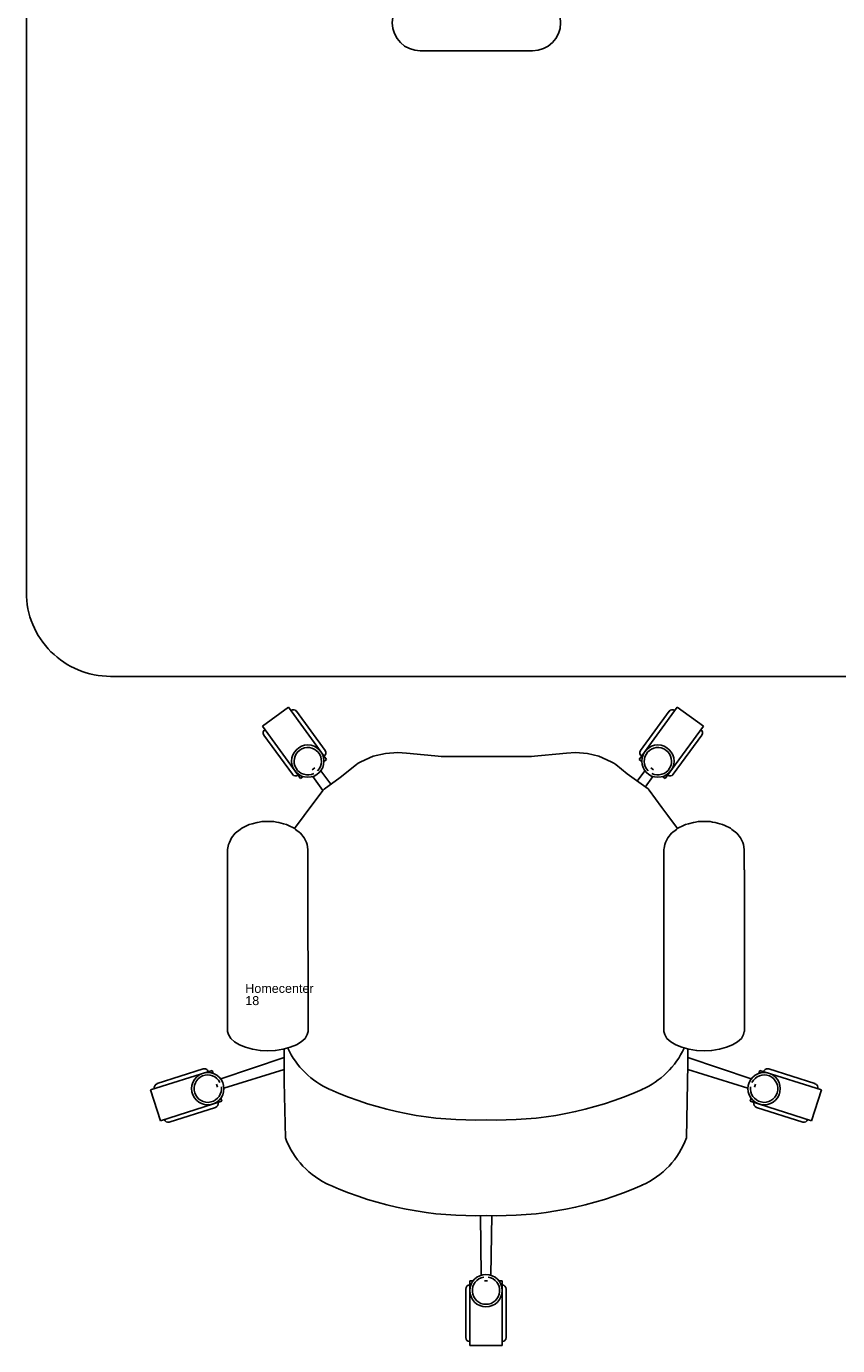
# Model space of a CAD drawing. Header units: inches. Extents: x 38 to 872, y -154 to 346.
# Tile 1 of 99: x 260 to 332, y -153 to -36. Entities that reach past the tile are written whole.
import ezdxf

# ---------------------------------------------------------------- set-up
doc = ezdxf.new("R2010")
doc.units = ezdxf.units.IN
doc.header["$MEASUREMENT"] = 0
doc.styles.get("Standard").update_dxf_attribs({"font": 'arial.ttf'})

# ---------------------------------------------------------------- blocks, each defined once
blk = doc.blocks.new('Mesa')
blk.add_lwpolyline([(145.59, 115.78), (7.5, 115.78, 0.414214), (0, 108.28), (0, 7.5, 0.414214), (7.5, 0), (145.59, 0, 0.414214), (153.09, 7.5), (153.09, 108.28, 0.414214)], format="xyb", close=True)
blk.add_lwpolyline([(35.11, 55.72), (45.11, 55.72)])
for centre, start, end in [((35.11, 58.22), 90, 270), ((45.11, 58.22), 270, 90)]:
    blk.add_arc(centre, 2.5, start, end)
for tag, p, flags in [('ID', (4.63, 109.47), 1), ('PC_DISPONIBLES', (4.67, 106.31), 3), ('PC_ACTUALES', (4.64, 104.71), 1)]:
    blk.add_attdef(tag, p, '', height=1, dxfattribs=dict(flags=flags))
blk.add_attdef('POSICION', (4.6, 107.93), '', height=1)
blk = doc.blocks.new('Silla')
for p, q in [((-4.43, 35.98), (-4.43, 40.3)), ((-4.07, 41.02), (-1.19, 41.02)), ((-4.07, 41.02), (-4.07, 35.26)), ((-1.19, 41.02), (-1.19, 35.26)), ((-0.83, 35.98), (-0.83, 40.3)), ((-4.07, 35.26), (-3.77, 35.26)), ((-2.77, 35.26), (-2.48, 35.26)), ((-1.48, 35.26), (-1.19, 35.26)), ((-3.13, 29.44), (-3.07, 34.75)), ((-2.12, 29.44), (-2.19, 34.75)), ((-20.5, 22.51), (-20.62, 17.51)), ((15.25, 22.51), (15.36, 15.94)), ((-31.64, 20.99), (-32.52, 18.24)), ((-31.64, 20.99), (-26.16, 19.24)), ((-26.73, 19.8), (-30.85, 21.11)), ((26.39, 20.99), (20.9, 19.24)), ((21.48, 19.8), (25.6, 21.11)), ((26.39, 20.99), (27.26, 18.24)), ((-26.16, 19.24), (-26.25, 18.96)), ((20.9, 19.24), (20.99, 18.96)), ((-32.52, 18.24), (-27.03, 16.5)), ((-27.83, 16.37), (-31.94, 17.68)), ((-26.55, 18), (-26.64, 17.73)), ((-20.62, 16.43), (-25.98, 18.09)), ((15.36, 16.43), (20.72, 18.09)), ((21.3, 18), (21.38, 17.73)), ((27.26, 18.24), (21.78, 16.5)), ((22.57, 16.37), (26.69, 17.68)), ((-26.94, 16.78), (-27.03, 16.5)), ((-20.62, 15.35), (-26.27, 17.27)), ((-20.62, 17.51), (-20.62, 17.24)), ((-20.62, 17.24), (-20.62, 15.94)), ((15.36, 15.35), (21.01, 17.27)), ((21.69, 16.78), (21.78, 16.5)), ((-20.62, 15.94), (-20.62, 15.18)), ((15.36, 15.94), (15.36, 15.18)), ((-24.6, 14.23), (-25.05, 13.96)), ((-24.06, 14.45), (-24.6, 14.23)), ((-23.44, 14.62), (-24.06, 14.45)), ((-23.44, 14.62), (-23.41, 14.62)), ((-22.75, 14.72), (-23.41, 14.62)), ((-22.75, 14.72), (-22.71, 14.72)), ((-22.07, 14.75), (-22.71, 14.72)), ((-22.07, 14.75), (-21.42, 14.72)), ((-21.42, 14.72), (-21.38, 14.72)), ((-21.38, 14.72), (-20.72, 14.62)), ((-20.72, 14.62), (-20.7, 14.62)), ((-20.7, 14.62), (-20.08, 14.45)), ((-20.62, 15.18), (-20.62, 14.6)), ((-20.08, 14.45), (-19.53, 14.23)), ((-19.53, 14.23), (-19.09, 13.96)), ((14.28, 14.23), (13.83, 13.96)), ((14.82, 14.45), (14.28, 14.23)), ((15.44, 14.62), (14.82, 14.45)), ((15.36, 15.18), (15.36, 14.6)), ((15.44, 14.62), (15.47, 14.62)), ((16.13, 14.72), (15.47, 14.62)), ((16.13, 14.72), (16.17, 14.72)), ((16.81, 14.75), (16.17, 14.72)), ((16.81, 14.75), (17.46, 14.72)), ((17.46, 14.72), (17.5, 14.72)), ((17.5, 14.72), (18.16, 14.62)), ((18.16, 14.62), (18.18, 14.62)), ((18.18, 14.62), (18.8, 14.45)), ((18.8, 14.45), (19.35, 14.23)), ((19.35, 14.23), (19.79, 13.96)), ((-25.58, 13.31), (-25.67, 13.03)), ((-25.67, -1.36), (-25.67, 13.03)), ((-25.38, 13.65), (-25.58, 13.31)), ((-25.05, 13.96), (-25.38, 13.65)), ((-19.09, 13.96), (-18.75, 13.65)), ((-18.75, 13.65), (-18.55, 13.31)), ((-18.55, 13.31), (-18.47, 13.03)), ((-18.5, -1.36), (-18.47, 13.03)), ((13.3, 13.31), (13.21, 13.03)), ((13.21, -1.36), (13.21, 13.03)), ((13.5, 13.65), (13.3, 13.31)), ((13.83, 13.96), (13.5, 13.65)), ((19.79, 13.96), (20.13, 13.65)), ((20.13, 13.65), (20.33, 13.31)), ((20.33, 13.31), (20.38, 13.04)), ((20.41, -1.36), (20.41, 13.03)), ((-25.67, -1.36), (-25.67, -1.98)), ((-25.67, -1.98), (-25.67, -2.6)), ((-18.5, -1.36), (-18.5, -1.98)), ((-18.5, -1.98), (-18.5, -2.6)), ((13.21, -1.36), (13.21, -1.98)), ((13.21, -1.98), (13.21, -2.6)), ((20.38, -1.36), (20.38, -1.98)), ((20.38, -1.98), (20.38, -2.6)), ((-25.67, -2.6), (-25.67, -3.17)), ((-25.57, -3.63), (-25.67, -3.17)), ((-18.56, -3.63), (-18.5, -3.17)), ((-18.5, -2.6), (-18.5, -3.17)), ((-18.5, -3.17), (-18.5, -3.17)), ((13.21, -2.6), (13.21, -3.17)), ((13.21, -3.17), (13.26, -3.28)), ((13.31, -3.63), (13.26, -3.28)), ((20.32, -3.63), (20.38, -3.18)), ((20.38, -2.6), (20.38, -3.17)), ((20.38, -3.17), (20.38, -3.17)), ((-25.5, -3.79), (-25.57, -3.63)), ((-25.3, -4.22), (-25.5, -3.79)), ((-24.98, -4.62), (-25.3, -4.22)), ((-24.54, -4.96), (-24.98, -4.62)), ((-19.59, -4.96), (-19.15, -4.62)), ((-19.15, -4.62), (-18.83, -4.22)), ((-18.83, -4.22), (-18.63, -3.79)), ((-18.56, -3.63), (-18.63, -3.79)), ((13.38, -3.79), (13.31, -3.63)), ((13.58, -4.22), (13.38, -3.79)), ((13.9, -4.62), (13.58, -4.22)), ((14.34, -4.96), (13.9, -4.62)), ((19.29, -4.96), (19.73, -4.62)), ((19.73, -4.62), (20.05, -4.22)), ((20.05, -4.22), (20.25, -3.79)), ((20.32, -3.63), (20.25, -3.79)), ((-24.4, -5.07), (-24.54, -4.96)), ((-23.9, -5.31), (-24.4, -5.07)), ((-23.72, -5.39), (-23.9, -5.31)), ((-23.47, -5.46), (-23.72, -5.39)), ((-23.03, -5.58), (-23.47, -5.46)), ((-22.83, -5.62), (-23.03, -5.58)), ((-22.59, -5.65), (-22.83, -5.62)), ((-22.33, -5.67), (-22.59, -5.65)), ((-22.07, -5.67), (-22.33, -5.67)), ((-21.8, -5.67), (-22.07, -5.67)), ((-21.54, -5.65), (-21.8, -5.67)), ((-21.31, -5.62), (-21.54, -5.65)), ((-21.1, -5.58), (-21.31, -5.62)), ((-21.1, -5.58), (-20.66, -5.46)), ((-20.42, -5.39), (-20.66, -5.46)), ((-20.23, -5.31), (-20.42, -5.39)), ((-20.23, -5.31), (-19.73, -5.07)), ((-19.59, -4.96), (-19.73, -5.07)), ((-19.69, -5.03), (-18.82, -6.19)), ((14.44, -5.04), (13.57, -6.2)), ((14.48, -5.07), (14.34, -4.96)), ((14.98, -5.31), (14.48, -5.07)), ((15.16, -5.39), (14.98, -5.31)), ((15.41, -5.46), (15.16, -5.39)), ((15.85, -5.58), (15.41, -5.46)), ((16.05, -5.62), (15.85, -5.58)), ((16.29, -5.65), (16.05, -5.62)), ((16.55, -5.67), (16.29, -5.65)), ((16.81, -5.67), (16.55, -5.67)), ((17.08, -5.67), (16.81, -5.67)), ((17.34, -5.65), (17.08, -5.67)), ((17.57, -5.62), (17.34, -5.65)), ((17.78, -5.58), (17.57, -5.62)), ((17.78, -5.58), (18.22, -5.46)), ((18.46, -5.39), (18.22, -5.46)), ((18.65, -5.31), (18.46, -5.39)), ((18.65, -5.31), (19.15, -5.07)), ((19.29, -4.96), (19.15, -5.07)), ((-18.82, -6.19), (-17.16, -8.44)), ((13.04, -6.91), (11.91, -8.45)), ((13.57, -6.2), (13.04, -6.91)), ((-17.16, -8.44), (-18.06, -9.68)), ((-16.45, -8.99), (-17.35, -10.19)), ((-17.16, -8.44), (-17.06, -8.55)), ((-17.06, -8.55), (-15.62, -9.59)), ((11.81, -8.56), (10.36, -9.6)), ((10.84, -9.26), (11.54, -10.19)), ((11.57, -8.73), (12.25, -9.68)), ((11.81, -8.56), (11.91, -8.45)), ((-22.55, -14.15), (-19.16, -9.49)), ((-19.88, -9.87), (-22.42, -13.36)), ((-19.16, -9.49), (-18.93, -9.67)), ((-18.12, -10.26), (-17.88, -10.43)), ((-15.62, -9.59), (-14.18, -10.73)), ((9.94, -9.92), (8.93, -10.74)), ((10.36, -9.6), (9.94, -9.92)), ((12.3, -10.26), (12.07, -10.43)), ((13.35, -9.49), (13.11, -9.67)), ((16.74, -14.15), (13.35, -9.49)), ((14.06, -9.87), (16.6, -13.36)), ((-20.22, -15.85), (-16.83, -11.19)), ((-17.07, -11.01), (-16.83, -11.19)), ((-14.18, -10.73), (-14.01, -10.86)), ((-14.01, -10.86), (-13.79, -10.97)), ((-13.79, -10.97), (-12.67, -11.48)), ((-12.67, -11.48), (-11.59, -11.71)), ((-11.59, -11.71), (-10.49, -11.8)), ((-10.49, -11.8), (-9.7, -11.74)), ((-9.7, -11.74), (-6.57, -11.45)), ((-6.62, -11.45), (1.43, -11.45)), ((1.37, -11.45), (4.56, -11.75)), ((5.36, -11.81), (4.56, -11.75)), ((5.36, -11.81), (6.41, -11.71)), ((6.41, -11.71), (7.42, -11.48)), ((8.54, -10.97), (7.42, -11.48)), ((8.54, -10.97), (8.75, -10.86)), ((8.75, -10.86), (8.93, -10.74)), ((11.26, -11.01), (11.02, -11.19)), ((14.41, -15.85), (11.02, -11.19)), ((-16.97, -11.98), (-19.51, -15.48)), ((11.15, -11.98), (13.69, -15.48)), ((-22.55, -14.15), (-20.22, -15.85)), ((16.74, -14.15), (14.41, -15.85))]:
    blk.add_line(p, q)
for centre in [(-2.63, 36.12), (-27.42, 18.13), (22.16, 18.13), (-18.51, -11.04), (12.69, -11.04)]:
    blk.add_circle(centre, 1.44)
for centre, radius, start, end in [((-4.07, 40.3), 0.36, 90, 180), ((-1.19, 40.3), 0.36, 0, 90), ((-2.63, 36.12), 1.22, 279.4623, 260.5377), ((-4.07, 35.98), 0.36, 180, 270), ((-1.19, 35.98), 0.36, 270, 0), ((-3.7, -2.21), 31.66, 88.0553, 113.9054), ((-1.55, -2.21), 31.66, 66.0946, 91.9447), ((-13.56, 19.95), 7.4, 113.6677, 159.763), ((8.3, 19.95), 7.4, 20.237, 66.3323), ((-30.96, 20.77), 0.36, 72.3275, 162.3275), ((-3.7, -10.73), 31.66, 88.0553, 113.9054), ((-1.55, -10.73), 31.66, 66.0946, 91.9447), ((25.7, 20.77), 0.36, 17.6725, 107.6725), ((-27.42, 18.13), 1.22, 351.7899, 332.8652), ((-26.84, 19.46), 0.36, 342.3275, 72.3275), ((22.16, 18.13), 1.22, 207.1348, 188.2101), ((21.59, 19.46), 0.36, 107.6725, 197.6725), ((-31.83, 18.03), 0.36, 162.3275, 252.3275), ((-13.56, 11.43), 7.4, 113.6677, 155.3986), ((8.3, 11.43), 7.4, 24.6014, 66.3323), ((26.58, 18.03), 0.36, 287.6725, 17.6725), ((-27.72, 16.71), 0.36, 252.3275, 342.3275), ((22.46, 16.71), 0.36, 197.6725, 287.6725), ((-19.59, -10.08), 0.36, 54, 144), ((-18.51, -11.04), 1.22, 63.4623, 44.5377), ((12.69, -11.04), 1.22, 135.4623, 116.5377), ((13.77, -10.08), 0.36, 36, 126), ((-17.26, -11.77), 0.36, 324, 54), ((11.44, -11.77), 0.36, 126, 216), ((-22.13, -13.57), 0.36, 144, 234), ((16.31, -13.57), 0.36, 306, 36), ((-19.8, -15.26), 0.36, 234, 324), ((13.98, -15.26), 0.36, 216, 306)]:
    blk.add_arc(centre, radius, start, end)
for tag, p, flags in [('ID', (-24.08, 11.74), 5), ('COMODIDAD', (-24.12, 8.55), 2)]:
    blk.add_attdef(tag, p, '', height=0.8, dxfattribs=dict(flags=flags))
for tag, p in [('PUESTO', (-24.08, 10.69)), ('MARCA', (-24.08, 9.6))]:
    blk.add_attdef(tag, p, '', height=0.8)

msp = doc.modelspace()

# ---------------------------------------------------------------- block references
msp.add_blockref('Mesa', (259.53, -93.53))
ref = msp.add_blockref('Silla', (303.12, -112.12), dxfattribs=dict(xscale=-1, rotation=180))
ref.add_attrib('PUESTO', '18', (279.04, -122.81), dxfattribs={"height": 0.8})
ref.add_attrib('MARCA', 'Homecenter', (279.04, -121.72), dxfattribs={"height": 0.8})

doc.saveas('drawing.dxf')
